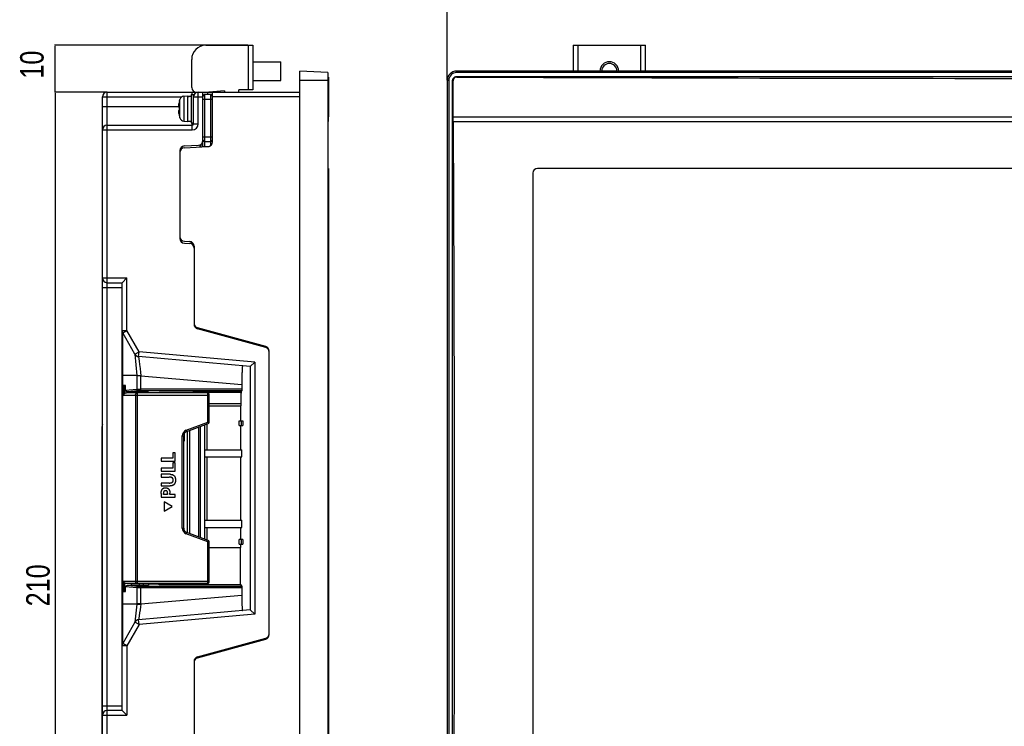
# Model space of a CAD drawing. Extents: x 4 to 805, y 32 to 576.
# Tile 5 of 27: x 4 to 213, y 237 to 387. Entities that reach past the tile are written whole.
import ezdxf

# ---------------------------------------------------------------- set-up
doc = ezdxf.new("R2010")
doc.units = 0
doc.header["$LTSCALE"] = 46.255
doc.header["$PDMODE"] = 3
doc.header["$PDSIZE"] = 0.3125
doc.layers.get('0').update_dxf_attribs({"linetype": 'CONTINUOUS'})
doc.layers.get('DEFPOINTS').update_dxf_attribs({"linetype": 'CONTINUOUS'})
doc.layers.add('AXIS', color=7, linetype='CONTINUOUS')
doc.layers.add('DIM', color=7, linetype='CONTINUOUS')
doc.styles.get("Standard").update_dxf_attribs({"font": 'txt', "width": 0.8})
doc.dimstyles.get("Standard").update_dxf_attribs({"dimtxt": 0.18, "dimasz": 0.18, "dimexe": 0.18, "dimexo": 0.0625, "dimgap": 0.09, "dimtad": 0, "dimtih": 1, "dimtoh": 1, "dimzin": 0, "dimcen": 0.09, "dimazin": 3, "dimtfac": 1, "dimtofl": 0, "dimtmove": 0, "dimatfit": 3})

# ---------------------------------------------------------------- blocks, each defined once
blk = doc.blocks.new('*U38')
at = {"layer": 'DIM', "color": 0, "width": 0.8}
blk.add_text('10', height=5, rotation=90, dxfattribs=at).set_placement((8.71, 374.61))
blk = doc.blocks.new('*D37')
at = {"layer": 'DEFPOINTS', "color": 0, "linetype": 'CONTINUOUS'}
for p in [(11.18, 381.7), (52.23, 381.7), (22.23, 371.7)]:
    blk.add_point(p, dxfattribs=at)
at = {"layer": 'DIM', "color": 0, "linetype": 'CONTINUOUS'}
for p, q in [((52.16, 381.7), (11, 381.7)), ((11.18, 371.88), (11.18, 381.52)), ((22.16, 371.7), (11, 371.7))]:
    blk.add_line(p, q, dxfattribs=at)
for points in [[(11.15, 381.52), (11.21, 381.52), (11.18, 381.7)], [(11.15, 371.88), (11.21, 371.88), (11.18, 371.7)]]:
    blk.add_solid(points, dxfattribs=at)
blk.add_blockref('*U38', (0, 0))
blk = doc.blocks.new('*U36')
at = {"layer": 'DIM', "color": 0, "width": 0.8}
blk.add_text('210', height=5, rotation=90, dxfattribs=at).set_placement((10, 262.36))
blk = doc.blocks.new('*D35')
at = {"layer": 'DEFPOINTS', "color": 0, "linetype": 'CONTINUOUS'}
for p in [(22.23, 371.7), (11.18, 161.7), (35.23, 161.7)]:
    blk.add_point(p, dxfattribs=at)
at = {"layer": 'DIM', "color": 0, "linetype": 'CONTINUOUS'}
for p, q in [((22.16, 371.7), (11, 371.7)), ((11.18, 371.52), (11.18, 161.88)), ((35.16, 161.7), (11, 161.7))]:
    blk.add_line(p, q, dxfattribs=at)
for points in [[(11.15, 371.52), (11.21, 371.52), (11.18, 371.7)], [(11.15, 161.88), (11.21, 161.88), (11.18, 161.7)]]:
    blk.add_solid(points, dxfattribs=at)
blk.add_blockref('*U36', (0, 0))
blk = doc.blocks.new('*U53')
at = {"layer": 'DIM', "color": 0, "width": 0.8}
blk.add_text('299', height=5, dxfattribs=at).set_placement((238.8, 393.82))
blk = doc.blocks.new('*D46')
at = {"layer": 'DEFPOINTS', "color": 0, "linetype": 'CONTINUOUS'}
for p in [(94.63, 391.7), (94.63, 374.2), (393.63, 374.2)]:
    blk.add_point(p, dxfattribs=at)
at = {"layer": 'DIM', "color": 0, "linetype": 'CONTINUOUS'}
for p, q in [((94.63, 374.26), (94.63, 391.88)), ((393.45, 391.7), (94.81, 391.7)), ((393.63, 374.26), (393.63, 391.88))]:
    blk.add_line(p, q, dxfattribs=at)
for points in [[(94.81, 391.73), (94.81, 391.67), (94.63, 391.7)], [(393.45, 391.73), (393.45, 391.67), (393.63, 391.7)]]:
    blk.add_solid(points, dxfattribs=at)
blk.add_blockref('*U53', (0, 0))

msp = doc.modelspace()

# ---------------------------------------------------------------- linework, layer by layer
at = {"color": 7, "linetype": 'CONTINUOUS'}
for p, q in [((43.23, 381.7), (53.23, 381.7)), ((52.23, 381.7), (52.23, 372.2)), ((53.23, 381.7), (53.23, 372.2)), ((121.43, 381.7), (121.43, 376.2)), ((121.43, 381.7), (136.83, 381.7)), ((122.43, 381.7), (122.43, 376.2)), ((135.83, 376.2), (135.83, 381.7)), ((136.83, 376.2), (136.83, 381.7)), ((40.23, 372.7), (40.23, 378.7)), ((53.23, 378.2), (59.23, 378.2)), ((59.23, 374.2), (59.23, 378.2)), ((63.23, 157.2), (63.23, 376.2)), ((69.23, 375.88), (63.23, 376.2)), ((69.23, 375.88), (69.23, 175.78)), ((96.63, 375.88), (96.63, 376.2)), ((391.63, 376.2), (96.63, 376.2)), ((391.63, 375.88), (96.63, 375.88)), ((53.23, 374.2), (59.23, 374.2)), ((69.23, 374.2), (63.23, 374.2)), ((69.33, 374.94), (69.23, 374.94)), ((69.33, 374.14), (69.23, 374.14)), ((69.33, 374.94), (69.33, 366.45)), ((94.63, 374.2), (94.63, 159.2)), ((94.95, 374.2), (94.63, 374.2)), ((94.95, 374.2), (94.95, 177.77)), ((95.75, 177.69), (95.75, 374.08)), ((95.88, 365.45), (95.88, 374.14)), ((96.75, 375.08), (391.52, 375.08)), ((22.23, 199.27), (22.23, 371.7)), ((22.23, 371.7), (63.23, 371.7)), ((40.13, 371.2), (40.13, 365.2)), ((40.13, 371.2), (40.63, 371.2)), ((40.33, 371.2), (40.33, 371.7)), ((40.63, 365), (40.63, 371.2)), ((41.63, 365), (41.63, 371.7)), ((42.63, 360.09), (42.63, 371.7)), ((42.93, 371.2), (42.93, 360.11)), ((44.33, 371.2), (42.93, 371.2)), ((43.68, 371.2), (43.68, 371.7)), ((47.23, 372), (43.85, 371.7)), ((44.33, 360.43), (44.33, 371.2)), ((44.63, 361.14), (44.63, 371.7)), ((47.23, 372), (47.23, 371.7)), ((50.23, 371.7), (50.23, 372.2)), ((53.23, 372.2), (50.23, 372.2)), ((21.23, 199.27), (21.23, 370.7)), ((21.23, 370.7), (38.1, 370.7)), ((37.65, 369.95), (37.71, 370.15)), ((37.65, 369.92), (37.65, 369.95)), ((37.71, 366.24), (37.71, 370.15)), ((38.58, 370.87), (39.43, 370.95)), ((38.58, 370.87), (38.58, 365.52)), ((39.43, 365.45), (39.43, 370.95)), ((40.63, 370.7), (42.63, 370.7)), ((42.63, 370.2), (44.63, 370.2)), ((63.23, 370.7), (44.63, 370.7)), ((21.23, 368.7), (37.49, 368.7)), ((37.65, 368.48), (37.53, 368.48)), ((37.53, 367.92), (37.65, 367.92)), ((37.65, 367.92), (37.65, 368.48)), ((22.23, 364.7), (40.33, 364.7)), ((37.65, 366.45), (37.65, 366.47)), ((37.65, 366.45), (37.71, 366.24)), ((38.58, 365.52), (39.43, 365.45)), ((39.43, 365.55), (40.13, 365.55)), ((40.13, 365.2), (40.63, 365.2)), ((40.33, 363.7), (40.33, 365.2)), ((40.63, 365), (41.63, 365)), ((69.23, 365.45), (69.32, 365.45)), ((69.32, 365.45), (69.32, 366.45)), ((69.33, 366.45), (69.32, 366.45)), ((95.88, 366.45), (392.38, 366.45)), ((95.88, 365.45), (392.38, 365.45)), ((21.23, 363.7), (40.33, 363.7)), ((42, 360.06), (42, 360.51)), ((42.22, 360.07), (42.22, 360.63)), ((42.54, 361.03), (42.54, 360.09)), ((42.63, 362.2), (44.63, 362.2)), ((42.93, 361.2), (44.33, 361.2)), ((37.73, 359.28), (37.73, 340.6)), ((38.68, 360.28), (41.68, 360.44)), ((38.68, 359.88), (43.68, 360.15)), ((42.63, 360.2), (43.94, 360.2)), ((69.33, 355.5), (69.23, 355.5)), ((69.33, 354.5), (69.23, 354.5)), ((69.33, 355.5), (69.33, 190.9)), ((112.87, 354.5), (112.87, 191.9)), ((374.39, 355.5), (113.87, 355.5)), ((38.68, 340), (39.78, 339.94)), ((38.68, 339.6), (39.78, 339.54)), ((40.1, 339.47), (40.1, 339.87)), ((40.32, 339.36), (40.32, 339.75)), ((40.64, 339.35), (40.64, 338.96)), ((40.73, 338.95), (40.73, 322.34)), ((21.23, 332.2), (26.43, 332.2)), ((22.23, 331.2), (25.43, 331.2)), ((25.43, 331.2), (26.43, 332.2)), ((25.43, 240.2), (25.43, 331.2)), ((26.43, 321.05), (26.43, 332.2)), ((21.23, 330.2), (25.43, 330.2)), ((25.43, 321.05), (26.43, 321.05)), ((25.56, 320.55), (26.43, 321.05)), ((29.03, 316.47), (26.43, 321.05)), ((55.99, 317.65), (41.46, 321.61)), ((55.99, 317.41), (41.46, 321.38)), ((25.56, 319.4), (25.56, 320.55)), ((28.16, 315.98), (25.56, 320.55)), ((53.6, 318.07), (53.6, 318.3)), ((53.82, 318.01), (53.82, 318.24)), ((54.14, 318.15), (54.14, 317.92)), ((54.23, 318.13), (54.23, 317.9)), ((54.43, 318.07), (54.43, 317.84)), ((56.73, 256.31), (56.73, 316.68)), ((28.16, 315.98), (29.03, 316.47)), ((28.16, 315.98), (28.58, 311.47)), ((28.94, 315.48), (29.03, 316.47)), ((28.94, 315.48), (28.94, 315.47)), ((52.69, 313.4), (28.94, 315.48)), ((28.94, 315.47), (29.05, 314.54)), ((53.69, 314.31), (29.03, 316.47)), ((29.05, 314.54), (29.14, 313.8)), ((29.14, 313.8), (29.25, 312.91)), ((29.25, 312.91), (29.34, 312.11)), ((52.69, 313.4), (53.69, 314.31)), ((52.69, 313.4), (52.69, 261.59)), ((53.69, 314.31), (53.69, 260.68)), ((25.47, 310.4), (25.43, 310.4)), ((25.43, 310.3), (25.47, 310.3)), ((25.47, 309.3), (25.47, 310.4)), ((28.58, 311.47), (25.52, 311.47)), ((25.59, 309.3), (25.59, 311.47)), ((28.58, 311.47), (28.58, 308.5)), ((29.42, 311.42), (28.58, 311.42)), ((28.73, 311.47), (28.84, 311.47)), ((28.84, 311.47), (29.12, 311.48)), ((29.12, 311.48), (29.42, 311.49)), ((29.34, 312.11), (29.42, 311.49)), ((29.42, 308.22), (29.42, 311.42)), ((29.42, 311.42), (50.9, 309.54)), ((25.43, 309.2), (26.13, 309.2)), ((26.13, 309.3), (25.47, 309.3)), ((25.5, 309.2), (25.5, 265.8)), ((25.7, 309.2), (25.7, 307.3)), ((25.73, 309.2), (25.73, 309.3)), ((25.96, 309.2), (25.96, 307.65)), ((26.13, 308.3), (26.13, 309.3)), ((28.58, 308.5), (26.13, 308.3)), ((28.83, 308.2), (26.48, 308.01)), ((28.88, 308.51), (28.77, 308.51)), ((29.01, 308.51), (28.88, 308.51)), ((29.14, 308.51), (29.01, 308.51)), ((29.22, 308.21), (29.13, 308.21)), ((29.28, 308.51), (29.14, 308.51)), ((29.32, 308.22), (29.22, 308.21)), ((29.42, 308.52), (29.28, 308.51)), ((29.42, 308.22), (29.32, 308.22)), ((50.9, 308.52), (29.42, 308.52)), ((50.89, 308.22), (29.42, 308.22)), ((50.89, 308.22), (50.78, 308.04)), ((50.9, 309.76), (50.9, 308.48)), ((50.9, 308.48), (50.9, 308.43)), ((25.7, 307.3), (43.93, 307.3)), ((43.63, 307.8), (26.37, 307.8)), ((26.48, 308.01), (30.23, 308.01)), ((27.43, 307.8), (27.43, 308.01)), ((27.43, 307.89), (30.23, 307.89)), ((28.28, 307.3), (28.28, 267.7)), ((28.32, 307.89), (28.32, 308.01)), ((28.71, 267.2), (28.71, 307.8)), ((29.14, 307.8), (29.14, 307.89)), ((29.99, 307.8), (29.99, 307.89)), ((30.23, 307.89), (30.23, 308.01)), ((31.03, 307.91), (30.23, 307.91)), ((31.03, 307.8), (31.03, 307.91)), ((33.33, 307.8), (33.33, 307.87)), ((33.78, 307.89), (50.68, 307.89)), ((33.83, 307.8), (33.83, 307.89)), ((41.11, 308.04), (41.24, 308.04)), ((41.24, 308.04), (41.38, 308.04)), ((41.58, 307.96), (41.31, 307.96)), ((41.38, 307.96), (41.38, 308.04)), ((50.78, 308.04), (41.38, 308.04)), ((50.72, 307.96), (43.27, 307.96)), ((43.63, 301.5), (43.63, 307.8)), ((43.93, 301.5), (43.93, 307.5)), ((50.72, 307.96), (50.68, 307.89)), ((50.68, 307.89), (50.68, 305.45)), ((50.72, 307.96), (50.72, 307.7)), ((50.72, 307.7), (50.78, 307.7)), ((50.78, 308.04), (50.78, 307.7)), ((43.93, 305.5), (50.68, 305.5)), ((43.93, 305), (50.66, 305)), ((50.61, 305), (50.61, 301.8)), ((50.68, 305.45), (50.68, 305.37)), ((50.68, 305.37), (50.68, 305.28)), ((21.18, 226.8), (21.18, 300.6)), ((21.18, 300.6), (21.23, 300.6)), ((39.08, 299.82), (43.63, 301.5)), ((39.08, 299.82), (39.18, 299.54)), ((39.18, 299.54), (43.73, 301.22)), ((39.73, 299.74), (39.73, 277.85)), ((41.73, 277.11), (41.73, 300.48)), ((42.03, 300.59), (42.03, 277)), ((43.03, 276.63), (43.03, 300.96)), ((43.53, 295.65), (43.53, 301.15)), ((43.63, 301.5), (43.73, 301.22)), ((43.63, 301.5), (43.93, 301.5)), ((50.31, 300.8), (50.31, 301.8)), ((50.31, 301.8), (51.12, 301.8)), ((50.31, 300.8), (51.12, 300.8)), ((50.61, 300.8), (50.61, 295.65)), ((50.83, 301.49), (50.83, 301.57)), ((50.83, 301.41), (50.83, 301.49)), ((50.83, 301.32), (50.83, 301.41)), ((50.83, 301.23), (50.83, 301.32)), ((50.83, 301.14), (50.83, 301.23)), ((51.13, 301.57), (51.13, 301.49)), ((51.13, 301.49), (51.13, 301.41)), ((51.13, 301.41), (51.13, 301.32)), ((51.13, 301.32), (51.13, 301.23)), ((51.13, 301.23), (51.13, 301.14)), ((38.23, 278.99), (38.23, 298.6)), ((38.23, 298.6), (38.53, 298.6)), ((38.53, 278.99), (38.53, 298.6)), ((38.53, 298.47), (38.63, 298.47)), ((38.63, 299.03), (38.63, 297.47)), ((39.33, 278), (39.33, 299.59)), ((38.53, 297.47), (38.63, 297.47)), ((43.03, 295.65), (50.88, 295.65)), ((50.88, 294.15), (50.88, 295.65)), ((33.73, 293.86), (33.73, 293.26)), ((36.25, 293.86), (33.73, 293.86)), ((36.25, 295.03), (36.25, 293.86)), ((36.73, 295.03), (36.25, 295.03)), ((36.73, 293.26), (36.73, 295.03)), ((43.03, 294.15), (50.88, 294.15)), ((43.53, 280.65), (43.53, 294.15)), ((50.61, 294.15), (50.61, 280.65)), ((33.73, 293.26), (36.73, 293.26)), ((33.73, 291.72), (33.73, 291.11)), ((36.25, 291.72), (33.73, 291.72)), ((36.25, 292.88), (36.25, 291.72)), ((36.73, 292.88), (36.25, 292.88)), ((36.73, 291.11), (36.73, 292.88)), ((33.73, 291.11), (36.73, 291.11)), ((33.73, 290.44), (33.73, 289.84)), ((35.64, 290.44), (33.73, 290.44)), ((33.73, 289.84), (35.46, 289.84)), ((33.73, 288.59), (33.73, 287.99)), ((35.46, 288.59), (33.73, 288.59)), ((33.73, 287.99), (35.64, 287.99)), ((35.46, 288.59), (35.47, 288.59)), ((33.73, 286.33), (33.73, 285.57)), ((33.73, 285.57), (36.73, 285.57)), ((34.2, 286.17), (34.2, 286.38)), ((35.11, 286.17), (34.2, 286.17)), ((35.11, 286.38), (35.11, 286.39)), ((35.11, 286.38), (35.11, 286.17)), ((35.59, 286.17), (35.59, 286.42)), ((36.73, 286.17), (35.59, 286.17)), ((36.73, 285.57), (36.73, 286.17)), ((34.36, 284.57), (34.36, 282.57)), ((36.09, 283.57), (34.36, 284.57)), ((34.36, 282.57), (36.09, 283.57)), ((38.23, 278.99), (38.53, 278.99)), ((43.03, 280.65), (50.88, 280.65)), ((43.03, 279.15), (50.88, 279.15)), ((43.53, 276.44), (43.53, 279.15)), ((50.61, 279.15), (50.61, 276.6)), ((50.88, 279.15), (50.88, 280.65)), ((39.08, 277.77), (39.18, 278.05)), ((43.63, 276.09), (39.08, 277.77)), ((43.73, 276.37), (39.18, 278.05)), ((43.63, 276.09), (43.73, 276.37)), ((43.63, 267.2), (43.63, 276.09)), ((43.63, 276.09), (43.93, 276.09)), ((43.93, 267.5), (43.93, 276.09)), ((43.93, 274.9), (50.62, 274.9)), ((50.31, 275.6), (50.31, 276.6)), ((51.12, 276.6), (50.31, 276.6)), ((50.31, 275.6), (51.12, 275.6)), ((50.61, 275.6), (50.61, 274.9)), ((50.62, 266.99), (50.62, 274.9)), ((50.83, 276.29), (50.83, 276.37)), ((50.83, 276.21), (50.83, 276.29)), ((50.83, 276.12), (50.83, 276.21)), ((50.83, 276.03), (50.83, 276.12)), ((50.83, 275.94), (50.83, 276.03)), ((51.13, 276.37), (51.13, 276.29)), ((51.13, 276.29), (51.13, 276.21)), ((51.13, 276.21), (51.13, 276.12)), ((51.13, 276.12), (51.13, 276.03)), ((51.13, 276.03), (51.13, 275.94)), ((25.7, 267.7), (25.7, 265.8)), ((25.7, 267.7), (43.93, 267.7)), ((25.96, 267.34), (25.96, 265.8)), ((26.13, 265.5), (26.13, 266.49)), ((28.58, 266.29), (26.13, 266.49)), ((43.63, 267.2), (26.37, 267.2)), ((30.23, 266.78), (26.48, 266.78)), ((28.83, 266.59), (26.48, 266.78)), ((27.43, 266.78), (27.43, 267.2)), ((27.43, 266.9), (30.23, 266.9)), ((28.32, 266.78), (28.32, 266.9)), ((28.58, 266.29), (28.58, 262.82)), ((29.07, 266.28), (28.94, 266.28)), ((29.21, 266.28), (29.07, 266.28)), ((29.14, 266.9), (29.14, 267.2)), ((29.35, 266.27), (29.21, 266.28)), ((29.37, 266.57), (29.27, 266.58)), ((50.9, 266.27), (29.35, 266.27)), ((50.89, 266.57), (29.37, 266.57)), ((29.42, 262.87), (29.42, 266.57)), ((29.99, 266.9), (29.99, 267.2)), ((30.23, 266.78), (30.23, 266.9)), ((31.03, 266.88), (30.23, 266.88)), ((31.03, 267.05), (31.03, 266.88)), ((33.33, 267.05), (31.03, 267.05)), ((33.33, 266.92), (33.33, 267.2)), ((33.83, 266.9), (33.83, 267.2)), ((34.53, 266.9), (34.53, 267.2)), ((34.53, 266.99), (50.62, 266.99)), ((50.62, 266.99), (50.89, 266.57)), ((50.9, 266.42), (50.9, 266.36)), ((50.9, 266.36), (50.9, 266.31)), ((50.9, 266.31), (50.9, 264.75)), ((25.43, 265.8), (26.13, 265.8)), ((25.47, 264.7), (25.43, 264.7)), ((25.43, 264.4), (25.47, 264.4)), ((25.47, 264.4), (25.47, 265.5)), ((25.47, 265.5), (26.13, 265.5)), ((25.59, 262.82), (25.59, 265.5)), ((25.73, 265.5), (25.73, 265.8)), ((29.42, 262.87), (50.9, 264.75)), ((25.47, 262.82), (25.44, 262.82)), ((25.59, 262.82), (25.47, 262.82)), ((25.57, 258.73), (25.59, 262.82)), ((28.58, 262.82), (25.59, 262.82)), ((28.58, 262.82), (28.16, 259.01)), ((29.42, 262.87), (28.58, 262.87)), ((28.58, 262.82), (28.67, 262.82)), ((28.67, 262.82), (28.78, 262.82)), ((28.78, 262.82), (28.91, 262.81)), ((28.91, 262.81), (29.04, 262.81)), ((29.04, 262.81), (29.26, 262.8)), ((29.34, 262.27), (29.24, 261.59)), ((29.26, 262.8), (29.42, 262.8)), ((29.42, 262.8), (29.34, 262.27)), ((52.69, 261.59), (28.94, 259.51)), ((29.06, 260.33), (28.99, 259.86)), ((53.69, 260.68), (29.03, 258.52)), ((29.15, 260.97), (29.06, 260.33)), ((29.24, 261.59), (29.15, 260.97)), ((52.69, 261.59), (53.69, 260.68)), ((28.16, 259.01), (25.56, 254.44)), ((25.56, 254.44), (25.57, 258.73)), ((29.03, 258.52), (26.43, 253.94)), ((29.03, 258.52), (28.16, 259.01)), ((28.99, 259.86), (28.94, 259.51)), ((29.03, 258.52), (28.94, 259.51)), ((26.43, 253.94), (25.43, 253.94)), ((26.43, 253.94), (25.56, 254.44)), ((26.43, 253.94), (26.43, 239.2)), ((41.46, 251.61), (55.99, 255.58)), ((41.46, 251.38), (55.99, 255.34)), ((53.6, 254.69), (53.6, 254.92)), ((53.82, 254.75), (53.82, 254.98)), ((54.14, 255.07), (54.14, 254.84)), ((54.23, 255.1), (54.23, 254.86)), ((54.43, 255.15), (54.43, 254.92)), ((40.73, 250.65), (40.73, 199.44)), ((21.23, 241.2), (25.43, 241.2)), ((21.23, 239.2), (26.43, 239.2)), ((25.43, 240.2), (22.23, 240.2)), ((26.43, 239.2), (25.43, 240.2))]:
    msp.add_line(p, q, dxfattribs=at)
for points in [[(95.75, 374.08), (95.75, 374.16), (95.76, 374.23), (95.77, 374.3), (95.79, 374.38), (95.82, 374.45), (95.85, 374.51), (95.88, 374.58), (95.92, 374.64), (95.97, 374.7), (96.01, 374.76), (96.07, 374.81), (96.12, 374.86), (96.18, 374.91), (96.25, 374.95), (96.31, 374.98), (96.38, 375.01), (96.45, 375.04), (96.52, 375.06), (96.6, 375.07), (96.67, 375.08), (96.75, 375.08)], [(37.48, 368.8), (37.49, 368.94), (37.5, 369.07), (37.51, 369.22), (37.53, 369.36)], [(39.43, 370.81), (39.66, 370.83), (39.89, 370.84), (40.13, 370.85)], [(39.43, 370.85), (39.66, 370.84), (39.78, 370.84)], [(37.53, 368.48), (37.51, 368.56), (37.5, 368.64), (37.49, 368.72), (37.48, 368.8)], [(37.48, 367.59), (37.49, 367.7), (37.51, 367.81), (37.53, 367.92)], [(37.53, 367.03), (37.51, 367.23), (37.49, 367.42), (37.48, 367.59)], [(25.59, 311.47), (25.58, 314.12), (25.56, 319.4)], [(51.04, 313.54), (51.04, 313.54), (51.03, 313.52), (51.02, 313.49), (51.01, 313.45), (51.01, 313.4), (51, 313.34), (50.99, 313.26), (50.98, 313.18), (50.98, 313.08), (50.97, 312.98), (50.97, 312.86), (50.96, 312.73), (50.95, 312.6), (50.95, 312.45), (50.94, 312.3), (50.94, 312.14), (50.93, 311.97), (50.93, 311.79), (50.92, 311.61), (50.92, 311.42), (50.92, 311.23), (50.91, 311.03), (50.91, 310.82), (50.91, 310.62), (50.91, 310.4), (50.91, 310.19), (50.9, 309.97), (50.9, 309.76)], [(52.69, 313.4), (52.69, 313.4), (52.69, 313.4)], [(25.52, 311.47), (25.45, 311.47), (25.44, 311.47), (25.43, 311.47), (25.43, 311.47)], [(28.58, 311.47), (28.62, 311.47), (28.73, 311.47)], [(29.42, 311.49), (29.42, 311.47), (29.42, 311.44), (29.42, 311.42)], [(26.48, 308.01), (26.44, 308.01), (26.41, 308.02), (26.37, 308.03), (26.33, 308.04), (26.3, 308.05), (26.27, 308.07), (26.25, 308.09), (26.22, 308.11), (26.2, 308.13), (26.18, 308.15), (26.17, 308.18), (26.16, 308.2), (26.15, 308.22), (26.14, 308.25), (26.14, 308.28), (26.13, 308.3)], [(28.77, 308.51), (28.72, 308.5), (28.67, 308.5), (28.62, 308.5), (28.58, 308.5)], [(28.83, 308.2), (28.81, 308.2), (28.78, 308.21), (28.76, 308.22), (28.73, 308.23), (28.71, 308.24), (28.69, 308.26), (28.67, 308.28), (28.65, 308.3), (28.63, 308.33), (28.62, 308.35), (28.6, 308.38), (28.59, 308.41), (28.59, 308.44), (28.58, 308.47), (28.58, 308.5)], [(29.13, 308.21), (29.09, 308.21), (29.04, 308.21), (29, 308.21), (28.96, 308.21), (28.93, 308.21), (28.89, 308.2), (28.86, 308.2), (28.83, 308.2)], [(50.9, 308.43), (50.9, 308.37), (50.9, 308.34), (50.9, 308.32), (50.9, 308.3), (50.9, 308.28), (50.9, 308.26), (50.9, 308.25), (50.9, 308.23), (50.9, 308.22), (50.89, 308.22), (50.89, 308.22)], [(25.96, 307.65), (25.91, 307.61), (25.86, 307.56), (25.82, 307.5), (25.77, 307.44), (25.73, 307.37), (25.7, 307.3)], [(25.96, 307.65), (26.01, 307.69), (26.07, 307.73), (26.14, 307.76), (26.21, 307.78), (26.29, 307.79), (26.37, 307.8)], [(28.28, 307.3), (28.29, 307.37), (28.3, 307.44), (28.32, 307.5), (28.35, 307.57), (28.39, 307.62), (28.43, 307.67), (28.48, 307.72), (28.53, 307.75), (28.59, 307.77), (28.65, 307.79), (28.71, 307.8)], [(33.33, 307.87), (33.33, 307.87), (33.34, 307.87), (33.34, 307.88), (33.36, 307.88), (33.37, 307.88), (33.39, 307.88), (33.42, 307.88), (33.44, 307.89), (33.47, 307.89), (33.51, 307.89), (33.54, 307.89), (33.58, 307.89), (33.62, 307.89), (33.66, 307.89), (33.7, 307.89), (33.74, 307.89), (33.78, 307.89)], [(40.53, 308), (40.53, 308), (40.54, 308.01), (40.55, 308.01), (40.57, 308.01), (40.59, 308.02), (40.62, 308.02), (40.65, 308.02), (40.69, 308.03), (40.73, 308.03), (40.78, 308.03), (40.83, 308.03), (40.88, 308.04), (40.93, 308.04), (40.99, 308.04), (41.05, 308.04), (41.11, 308.04)], [(41.31, 307.96), (41.18, 307.96), (41.11, 307.96), (41.05, 307.96), (40.99, 307.96), (40.93, 307.96), (40.88, 307.96), (40.83, 307.97), (40.78, 307.97), (40.73, 307.97), (40.69, 307.97), (40.65, 307.98), (40.62, 307.98), (40.59, 307.98), (40.57, 307.99), (40.55, 307.99), (40.54, 307.99), (40.53, 308), (40.53, 308)], [(50.68, 305.28), (50.68, 305.21), (50.68, 305.17), (50.68, 305.14), (50.67, 305.11), (50.67, 305.09), (50.67, 305.06), (50.67, 305.04), (50.67, 305.03), (50.67, 305.01), (50.67, 305), (50.66, 305), (50.66, 305)], [(50.83, 301.57), (50.83, 301.61), (50.83, 301.64), (50.83, 301.67), (50.83, 301.7), (50.83, 301.72), (50.82, 301.75), (50.82, 301.76), (50.82, 301.78), (50.82, 301.79), (50.82, 301.79), (50.82, 301.8)], [(50.82, 300.8), (50.82, 300.8), (50.82, 300.8), (50.82, 300.81), (50.82, 300.83), (50.82, 300.84), (50.83, 300.87), (50.83, 300.89), (50.83, 300.92), (50.83, 300.95), (50.83, 300.98), (50.83, 301.02), (50.83, 301.06), (50.83, 301.14)], [(51.12, 301.8), (51.12, 301.79), (51.12, 301.79), (51.12, 301.78), (51.12, 301.76), (51.12, 301.75), (51.13, 301.72), (51.13, 301.7), (51.13, 301.67), (51.13, 301.64), (51.13, 301.61), (51.13, 301.57)], [(51.13, 301.14), (51.13, 301.06), (51.13, 301.02), (51.13, 300.98), (51.13, 300.95), (51.13, 300.92), (51.13, 300.89), (51.13, 300.87), (51.12, 300.84), (51.12, 300.83), (51.12, 300.81), (51.12, 300.8), (51.12, 300.8), (51.12, 300.8)], [(35.46, 288.59), (35.61, 288.59), (35.74, 288.61), (35.85, 288.63), (35.95, 288.66), (36.03, 288.7), (36.1, 288.75), (36.16, 288.8), (36.21, 288.86), (36.25, 288.92), (36.28, 288.99), (36.3, 289.08), (36.31, 289.17), (36.31, 289.26), (36.3, 289.35), (36.28, 289.43), (36.25, 289.5), (36.21, 289.57), (36.16, 289.63), (36.1, 289.68), (36.03, 289.72), (35.95, 289.76), (35.85, 289.79), (35.74, 289.82), (35.61, 289.83), (35.46, 289.84)], [(35.6, 289.83), (35.59, 289.83), (35.58, 289.83), (35.56, 289.83), (35.55, 289.83), (35.54, 289.83), (35.52, 289.83), (35.51, 289.84), (35.5, 289.84), (35.49, 289.84), (35.47, 289.84), (35.46, 289.84)], [(35.6, 288.59), (35.64, 288.6), (35.67, 288.6), (35.71, 288.6), (35.74, 288.61), (35.77, 288.61), (35.81, 288.62), (35.83, 288.63), (35.86, 288.63), (35.88, 288.64), (35.9, 288.65), (35.93, 288.66), (35.95, 288.66), (35.97, 288.67), (35.99, 288.68), (36.02, 288.69), (36.04, 288.7), (36.06, 288.72), (36.07, 288.73), (36.09, 288.74), (36.11, 288.75), (36.13, 288.77), (36.14, 288.78), (36.16, 288.8), (36.17, 288.81), (36.19, 288.83), (36.2, 288.85), (36.21, 288.86), (36.23, 288.88), (36.24, 288.9), (36.25, 288.92), (36.26, 288.94), (36.26, 288.96), (36.27, 288.98), (36.28, 289.01), (36.29, 289.03), (36.29, 289.05), (36.3, 289.08), (36.3, 289.1), (36.3, 289.13), (36.3, 289.15), (36.31, 289.17), (36.31, 289.19), (36.31, 289.21), (36.31, 289.23), (36.31, 289.25), (36.3, 289.27), (36.3, 289.29), (36.3, 289.32), (36.3, 289.35), (36.29, 289.37), (36.29, 289.39), (36.28, 289.42), (36.27, 289.44), (36.26, 289.46), (36.26, 289.48), (36.25, 289.5), (36.24, 289.52), (36.23, 289.54), (36.21, 289.56), (36.2, 289.58), (36.19, 289.6), (36.17, 289.61), (36.16, 289.63), (36.14, 289.64), (36.13, 289.66), (36.11, 289.67), (36.09, 289.68), (36.07, 289.7), (36.06, 289.71), (36.04, 289.72), (36.02, 289.73), (35.99, 289.74), (35.97, 289.75), (35.95, 289.76), (35.93, 289.77), (35.9, 289.78), (35.88, 289.78), (35.86, 289.79), (35.83, 289.8), (35.81, 289.8), (35.77, 289.81), (35.74, 289.82), (35.71, 289.82), (35.67, 289.82), (35.64, 289.83), (35.6, 289.83)], [(35.64, 290.44), (35.69, 290.44), (35.73, 290.44), (35.77, 290.43), (35.82, 290.43), (35.86, 290.43), (35.91, 290.42), (35.95, 290.41), (35.99, 290.4), (36.04, 290.39), (36.08, 290.38), (36.12, 290.37), (36.16, 290.35), (36.19, 290.34), (36.23, 290.33), (36.26, 290.31), (36.29, 290.29), (36.33, 290.27), (36.36, 290.25), (36.39, 290.23), (36.42, 290.2), (36.45, 290.17), (36.48, 290.14), (36.51, 290.11), (36.54, 290.09), (36.56, 290.06), (36.58, 290.03), (36.6, 290), (36.62, 289.97), (36.63, 289.94), (36.65, 289.9), (36.67, 289.86), (36.69, 289.81), (36.7, 289.77), (36.71, 289.73), (36.73, 289.69), (36.73, 289.65), (36.74, 289.61), (36.75, 289.57), (36.76, 289.53), (36.76, 289.49), (36.77, 289.44), (36.77, 289.4), (36.78, 289.35), (36.78, 289.28), (36.78, 289.21), (36.78, 289.14), (36.78, 289.07), (36.77, 289.03), (36.77, 288.98), (36.76, 288.94), (36.76, 288.9), (36.75, 288.85), (36.74, 288.81), (36.73, 288.77), (36.73, 288.73), (36.71, 288.7), (36.7, 288.65), (36.69, 288.61), (36.67, 288.57), (36.65, 288.53), (36.63, 288.49), (36.62, 288.45), (36.6, 288.42), (36.58, 288.39), (36.56, 288.37), (36.54, 288.34), (36.51, 288.31), (36.48, 288.28), (36.45, 288.25), (36.42, 288.22), (36.39, 288.2), (36.36, 288.17), (36.33, 288.15), (36.29, 288.13), (36.26, 288.11), (36.23, 288.1), (36.19, 288.08), (36.16, 288.07), (36.12, 288.05), (36.08, 288.04), (36.04, 288.03), (35.99, 288.02), (35.95, 288.01), (35.91, 288), (35.86, 288), (35.82, 287.99), (35.77, 287.99), (35.73, 287.99), (35.69, 287.99), (35.64, 287.99)], [(35.64, 290.44), (35.82, 290.43), (35.98, 290.41), (36.11, 290.37), (36.23, 290.32), (36.34, 290.26), (36.43, 290.2), (36.51, 290.12), (36.58, 290.02), (36.64, 289.92), (36.69, 289.79), (36.74, 289.65), (36.76, 289.49), (36.78, 289.31), (36.78, 289.12), (36.76, 288.93), (36.73, 288.77), (36.69, 288.63), (36.64, 288.5), (36.58, 288.4), (36.51, 288.31), (36.43, 288.23), (36.34, 288.16), (36.23, 288.1), (36.11, 288.05), (35.98, 288.02), (35.82, 287.99), (35.64, 287.99)], [(33.73, 286.33), (33.73, 286.38), (33.73, 286.43), (33.73, 286.48), (33.73, 286.54), (33.74, 286.59), (33.74, 286.64), (33.75, 286.69), (33.76, 286.75), (33.77, 286.8), (33.78, 286.84), (33.79, 286.88), (33.8, 286.93), (33.81, 286.97), (33.82, 287.01), (33.84, 287.04), (33.85, 287.07), (33.86, 287.11), (33.88, 287.14), (33.89, 287.17), (33.91, 287.2), (33.93, 287.23), (33.95, 287.25), (33.97, 287.28), (33.99, 287.31), (34.01, 287.33), (34.03, 287.35), (34.05, 287.38), (34.08, 287.4), (34.1, 287.42), (34.13, 287.44), (34.16, 287.46), (34.19, 287.47), (34.22, 287.49), (34.25, 287.51), (34.28, 287.52), (34.32, 287.53), (34.35, 287.54), (34.39, 287.55), (34.43, 287.56), (34.47, 287.57), (34.5, 287.57), (34.54, 287.57), (34.57, 287.58), (34.6, 287.58), (34.63, 287.58), (34.67, 287.58), (34.7, 287.58), (34.73, 287.57), (34.76, 287.57), (34.8, 287.57), (34.84, 287.56), (34.88, 287.55), (34.91, 287.55), (34.95, 287.54), (34.98, 287.53), (35.01, 287.51), (35.05, 287.5), (35.08, 287.49), (35.11, 287.47), (35.14, 287.46), (35.16, 287.44), (35.19, 287.42), (35.22, 287.4), (35.24, 287.38), (35.27, 287.36), (35.29, 287.34), (35.31, 287.32), (35.33, 287.29), (35.35, 287.27), (35.37, 287.24), (35.39, 287.21), (35.41, 287.19), (35.43, 287.16), (35.44, 287.13), (35.46, 287.1), (35.47, 287.07), (35.49, 287.03), (35.5, 286.99), (35.51, 286.95), (35.53, 286.91), (35.54, 286.87), (35.55, 286.82), (35.56, 286.77), (35.57, 286.72), (35.57, 286.67), (35.58, 286.62), (35.58, 286.57), (35.59, 286.52), (35.59, 286.47), (35.59, 286.42)], [(33.73, 286.33), (33.73, 286.53), (33.75, 286.72), (33.78, 286.88), (33.82, 287.01), (33.88, 287.13), (33.93, 287.23), (34, 287.32), (34.07, 287.39), (34.15, 287.45), (34.23, 287.5), (34.33, 287.54), (34.44, 287.56), (34.56, 287.58), (34.68, 287.58), (34.8, 287.57), (34.92, 287.54), (35.03, 287.51), (35.13, 287.46), (35.22, 287.4), (35.29, 287.33), (35.36, 287.25), (35.42, 287.16), (35.48, 287.05), (35.52, 286.93), (35.56, 286.78), (35.58, 286.61), (35.59, 286.42)], [(35.47, 288.59), (35.49, 288.59), (35.5, 288.59), (35.51, 288.59), (35.53, 288.59), (35.54, 288.59), (35.55, 288.59), (35.56, 288.59), (35.58, 288.59), (35.59, 288.59), (35.6, 288.59)], [(35.11, 286.48), (35.11, 286.5), (35.11, 286.53), (35.1, 286.55), (35.1, 286.57), (35.09, 286.59), (35.09, 286.61), (35.08, 286.63), (35.08, 286.65), (35.07, 286.67), (35.06, 286.69), (35.06, 286.71), (35.05, 286.72), (35.05, 286.74), (35.04, 286.75), (35.03, 286.76), (35.02, 286.78), (35.01, 286.79), (35, 286.8), (34.99, 286.81), (34.98, 286.83), (34.97, 286.84), (34.96, 286.85), (34.95, 286.86), (34.94, 286.87), (34.93, 286.88), (34.91, 286.89), (34.9, 286.9), (34.88, 286.9), (34.87, 286.91), (34.85, 286.92), (34.84, 286.92), (34.82, 286.93), (34.8, 286.93), (34.79, 286.94), (34.77, 286.94), (34.75, 286.94), (34.73, 286.95), (34.72, 286.95), (34.7, 286.95), (34.68, 286.95), (34.67, 286.95), (34.65, 286.95), (34.64, 286.95), (34.62, 286.95), (34.61, 286.95), (34.59, 286.94), (34.57, 286.94), (34.55, 286.94), (34.53, 286.93), (34.51, 286.93), (34.5, 286.92), (34.48, 286.92), (34.46, 286.91), (34.45, 286.9), (34.43, 286.9), (34.42, 286.89), (34.41, 286.88), (34.39, 286.87), (34.38, 286.86), (34.37, 286.85), (34.35, 286.84), (34.34, 286.83), (34.33, 286.82), (34.32, 286.81), (34.31, 286.79), (34.3, 286.78), (34.29, 286.77), (34.28, 286.75), (34.28, 286.74), (34.27, 286.72), (34.26, 286.71), (34.26, 286.7), (34.25, 286.68), (34.24, 286.66), (34.23, 286.64), (34.23, 286.62), (34.22, 286.6), (34.22, 286.58), (34.21, 286.55), (34.21, 286.53), (34.21, 286.51), (34.2, 286.48)], [(35.11, 286.38), (35.11, 286.48), (35.1, 286.57), (35.08, 286.65), (35.05, 286.72), (35.02, 286.78), (34.98, 286.83), (34.94, 286.87), (34.89, 286.9), (34.84, 286.92), (34.78, 286.94), (34.71, 286.95), (34.63, 286.95), (34.56, 286.94), (34.5, 286.92), (34.44, 286.9), (34.39, 286.87), (34.34, 286.83), (34.3, 286.78), (34.27, 286.72), (34.24, 286.65), (34.22, 286.58), (34.2, 286.48), (34.2, 286.38)], [(34.2, 286.48), (34.2, 286.47), (34.2, 286.46), (34.2, 286.46), (34.2, 286.45), (34.2, 286.44), (34.2, 286.43), (34.2, 286.42), (34.2, 286.41), (34.2, 286.4), (34.2, 286.4), (34.2, 286.39), (34.2, 286.38)], [(35.11, 286.39), (35.11, 286.4), (35.11, 286.4), (35.11, 286.41), (35.11, 286.42), (35.11, 286.43), (35.11, 286.44), (35.11, 286.45), (35.11, 286.45), (35.11, 286.46), (35.11, 286.47), (35.11, 286.48)], [(50.83, 276.37), (50.83, 276.41), (50.83, 276.44), (50.83, 276.47), (50.83, 276.5), (50.83, 276.52), (50.82, 276.55), (50.82, 276.56), (50.82, 276.58), (50.82, 276.59), (50.82, 276.59), (50.82, 276.6)], [(50.82, 275.6), (50.82, 275.6), (50.82, 275.6), (50.82, 275.61), (50.82, 275.63), (50.82, 275.64), (50.83, 275.67), (50.83, 275.69), (50.83, 275.72), (50.83, 275.75), (50.83, 275.78), (50.83, 275.82), (50.83, 275.86), (50.83, 275.94)], [(51.12, 276.6), (51.12, 276.59), (51.12, 276.59), (51.12, 276.58), (51.12, 276.56), (51.12, 276.55), (51.13, 276.52), (51.13, 276.5), (51.13, 276.47), (51.13, 276.44), (51.13, 276.41), (51.13, 276.37)], [(51.13, 275.94), (51.13, 275.86), (51.13, 275.82), (51.13, 275.78), (51.13, 275.75), (51.13, 275.72), (51.13, 275.69), (51.13, 275.67), (51.12, 275.64), (51.12, 275.63), (51.12, 275.61), (51.12, 275.6), (51.12, 275.6), (51.12, 275.6)], [(25.7, 267.7), (25.73, 267.62), (25.77, 267.56), (25.82, 267.49), (25.86, 267.43), (25.91, 267.38), (25.96, 267.34)], [(26.37, 267.2), (26.29, 267.2), (26.21, 267.21), (26.14, 267.24), (26.07, 267.26), (26.01, 267.3), (25.96, 267.34)], [(26.13, 266.49), (26.14, 266.51), (26.14, 266.54), (26.15, 266.57), (26.16, 266.59), (26.17, 266.62), (26.18, 266.64), (26.2, 266.66), (26.22, 266.68), (26.25, 266.7), (26.27, 266.72), (26.3, 266.74), (26.33, 266.75), (26.37, 266.76), (26.41, 266.77), (26.44, 266.78), (26.48, 266.78)], [(28.71, 267.2), (28.65, 267.2), (28.59, 267.22), (28.53, 267.24), (28.48, 267.27), (28.43, 267.32), (28.39, 267.37), (28.35, 267.42), (28.32, 267.49), (28.3, 267.55), (28.29, 267.62), (28.28, 267.7)], [(28.58, 266.29), (28.58, 266.32), (28.59, 266.35), (28.59, 266.38), (28.6, 266.41), (28.62, 266.44), (28.63, 266.46), (28.65, 266.49), (28.67, 266.51), (28.69, 266.53), (28.71, 266.55), (28.73, 266.56), (28.76, 266.57), (28.78, 266.58), (28.81, 266.59), (28.83, 266.59)], [(28.94, 266.28), (28.83, 266.28), (28.77, 266.28), (28.72, 266.29), (28.67, 266.29), (28.62, 266.29), (28.58, 266.29)], [(29.27, 266.58), (29.18, 266.58), (29.13, 266.58), (29.09, 266.58), (29.04, 266.58), (29, 266.58), (28.97, 266.58), (28.93, 266.58), (28.89, 266.59), (28.86, 266.59), (28.83, 266.59)], [(34.53, 266.9), (33.78, 266.9), (33.74, 266.9), (33.7, 266.9), (33.66, 266.9), (33.62, 266.9), (33.58, 266.9), (33.54, 266.9), (33.51, 266.9), (33.47, 266.9), (33.44, 266.9), (33.42, 266.91), (33.39, 266.91), (33.37, 266.91), (33.36, 266.91), (33.34, 266.91), (33.34, 266.92), (33.33, 266.92), (33.33, 266.92)], [(50.89, 266.57), (50.89, 266.57), (50.9, 266.57), (50.9, 266.56), (50.9, 266.54), (50.9, 266.53), (50.9, 266.51), (50.9, 266.49), (50.9, 266.47), (50.9, 266.45), (50.9, 266.42)], [(50.9, 264.75), (50.9, 264.56), (50.9, 264.38), (50.91, 264.19), (50.91, 264.01), (50.91, 263.83), (50.91, 263.65), (50.91, 263.48), (50.92, 263.31), (50.92, 263.14), (50.92, 262.98), (50.93, 262.83), (50.93, 262.68), (50.93, 262.54), (50.94, 262.41), (50.94, 262.28), (50.95, 262.16), (50.95, 262.05), (50.96, 261.95), (50.96, 261.85), (50.97, 261.77), (50.98, 261.69), (50.98, 261.63), (50.99, 261.57), (50.99, 261.53), (51, 261.49), (51.01, 261.47), (51.01, 261.45), (51.02, 261.45)], [(25.44, 262.82), (25.43, 262.82), (25.43, 262.82)], [(29.42, 262.87), (29.42, 262.85), (29.42, 262.82), (29.42, 262.8)], [(52.69, 261.59), (52.69, 261.59), (52.69, 261.59)]]:
    msp.add_lwpolyline(points, dxfattribs=at)
for centre, radius, start, end in [((43.23, 378.7), 3, 90, 180), ((129.13, 376.2), 2, 0, 180), ((129.13, 376.2), 1.62, 0, 180), ((96.63, 374.2), 2, 90, 180), ((96.63, 374.2), 1.69, 90, 180), ((96.68, 374.14), 0.8, 89.7692, 180), ((244.13, 36974.64), 36600, 269.769178, 270.230822), ((22.23, 370.7), 1, 90, 180), ((41.23, 372.7), 1, 180, 270), ((41.63, 370.7), 1, 90, 180), ((42.93, 370.9), 0.3, 90, 180), ((44.33, 370.9), 0.3, 0, 90), ((44.43, 368.2), 6.99, 165.7013, 170.3916), ((38.67, 369.87), 1, 95, 163.743), ((44.43, 368.2), 6.99, 189.6084, 194.2987), ((22.23, 363.7), 1, 90, 180), ((38.67, 366.52), 1, 196.257, 265), ((40.33, 365), 1.3, 270, 0), ((40.33, 365), 0.3, 270, 0), ((-16203.82, 275.95), 16300, 359.654846, 0.314601), ((41.63, 361.44), 1, 273, 0), ((42.93, 361.5), 0.3, 180, 270), ((43.63, 361.14), 1, 273, 0), ((44.33, 361.5), 0.3, 270, 0), ((38.73, 359.28), 1, 93, 180), ((38.73, 358.88), 1, 93, 180), ((113.87, 354.5), 1, 90, 180), ((38.73, 341), 1, 180, 267), ((38.73, 340.6), 1, 180, 267), ((39.73, 338.95), 1, 0, 87), ((39.73, 338.55), 1, 0, 87), ((22.23, 332.2), 1, 180, 270), ((26.43, 321.05), 1, 180, 209.5972), ((41.73, 322.57), 1, 180, 254.748), ((41.73, 322.34), 1, 180, 254.7477), ((55.73, 316.68), 1, 0, 74.748), ((55.73, 316.45), 1, 0, 74.7477), ((29.03, 316.47), 1, 209.5972, 265), ((42.38, 307.89), 0.8, 169.2159, 180), ((42.48, 307.89), 0.8, 0, 10.7841), ((43.63, 307.5), 0.3, 0, 90), ((24.08, 300.6), 2.9, 169.5092, 180), ((39.53, 298.6), 1.3, 110.3231, 180), ((43.63, 301.5), 0.3, 290.3231, 0), ((39.53, 298.6), 1, 110.3231, 180), ((39.53, 278.99), 1.3, 180, 249.6769), ((39.53, 278.99), 1, 180, 249.6769), ((43.63, 276.09), 0.3, 0, 69.6769), ((43.63, 267.5), 0.3, 270, 0), ((29.03, 258.52), 1, 95, 150.4028), ((55.73, 256.54), 1, 285.2523, 0), ((55.73, 256.31), 1, 285.252, 0), ((26.43, 253.94), 1, 150.4028, 180), ((41.73, 250.65), 1, 105.2523, 180), ((41.73, 250.42), 1, 105.252, 180), ((22.23, 239.2), 1, 90, 180)]:
    msp.add_arc(centre, radius, start, end, dxfattribs=at)
at = {"layer": 'AXIS', "color": 7, "linetype": 'CONTINUOUS'}
for p, q in [((41.58, 307.8), (41.58, 307.89)), ((43.28, 307.8), (43.28, 307.89))]:
    msp.add_line(p, q, dxfattribs=at)

# ---------------------------------------------------------------- dimensions: what is measured, and where the dimension line sits
at = {"layer": 'DIM', "color": 7, "linetype": 'CONTINUOUS'}
dim = msp.add_linear_dim(base=(94.63, 391.7), p1=(393.63, 374.2), p2=(94.63, 374.2), angle=180, dimstyle='Standard', override={"dimtxt": 5, "dimdec": 0}, dxfattribs=at)
dim.commit()
dim.dimension.update_dxf_attribs({"geometry": '*D46', "text_midpoint": (244.13, 396.32), "dimtype": 128})
for base, p2, angle, picture, middle in [((11.18, 381.7), (52.23, 381.7), 90, '*D37', (6.21, 376.95)), ((11.18, 161.7), (35.23, 161.7), 270, '*D35', (7.5, 266.7))]:
    dim = msp.add_linear_dim(base=base, p1=(22.23, 371.7), p2=p2, angle=angle, dimstyle='Standard', override={"dimtxt": 5, "dimgap": 1, "dimdec": 0}, dxfattribs=at)
    dim.commit()
    dim.dimension.update_dxf_attribs({"geometry": picture, "text_midpoint": middle, "dimtype": 128, "text_rotation": 90})

doc.saveas('drawing.dxf')
